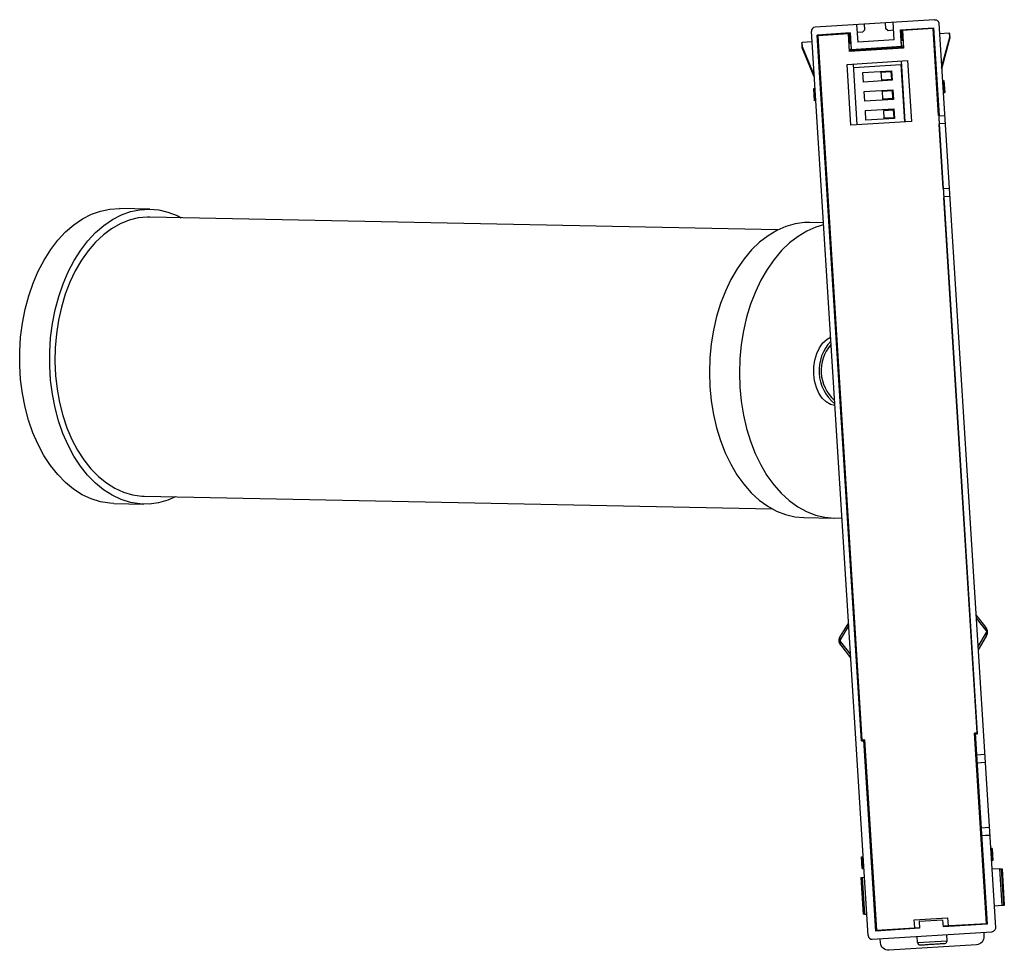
# Paper-space layout '_Derecha' of a CAD drawing. Header units: millimetres. Extents: x -144 to -20, y -165 to -48.
import ezdxf

# ---------------------------------------------------------------- set-up
doc = ezdxf.new("R2010")
doc.units = ezdxf.units.MM

psp = doc.layouts.new('_Derecha')

# ---------------------------------------------------------------- linework, layer by layer
at = {"color": 7, "linetype": 'Continuous', "lineweight": 25}
for p, q in [((-28.93, -48.48), (-43.9, -49.42)), ((-38.71, -49.09), (-38.57, -51.29)), ((-37.67, -49.73), (-37.71, -49.03)), ((-35.12, -48.87), (-35.07, -49.56)), ((-33.98, -51), (-34.12, -48.8)), ((-28.4, -48.95), (-21.3, -162.33)), ((-37.27, -163.32), (-44.37, -49.95)), ((-39.51, -50.14), (-43.64, -50.4)), ((-38.1, -138.93), (-43.64, -50.4)), ((-39.73, -50.26), (-43.58, -50.5)), ((-43.58, -50.5), (-38.05, -138.83)), ((-43.34, -50.38), (-43.33, -50.48)), ((-39.59, -52.45), (-39.73, -50.26)), ((-39.64, -50.15), (-39.57, -51.35)), ((-39.51, -50.14), (-39.38, -52.2)), ((-37.95, -50.05), (-38.65, -50.09)), ((-37.67, -49.73), (-37.95, -50.05)), ((-34.75, -49.85), (-35.07, -49.56)), ((-34.06, -49.8), (-34.75, -49.85)), ((-33.19, -49.75), (-29.06, -49.49)), ((-33.06, -51.81), (-33.19, -49.75)), ((-32.98, -50.94), (-33.06, -49.74)), ((-29.11, -49.59), (-32.94, -49.83)), ((-32.94, -49.83), (-32.81, -52.03)), ((-29.36, -49.51), (-29.36, -49.61)), ((-28.43, -60.48), (-29.11, -49.59)), ((-29.06, -49.49), (-28.37, -60.54)), ((-27.1, -50.17), (-28.32, -50.24)), ((-27.02, -50.68), (-27.05, -50.18)), ((-45.58, -51.42), (-45.56, -51.66)), ((-45.56, -51.66), (-45.55, -51.84)), ((-45.55, -51.34), (-45.52, -51.84)), ((-44.29, -51.24), (-45.51, -51.32)), ((-39.66, -51.36), (-39.57, -51.35)), ((-39.44, -51.46), (-39.65, -51.48)), ((-39.57, -51.35), (-39.44, -51.46)), ((-39.44, -51.46), (-39.39, -52.22)), ((-39.38, -52.2), (-33.06, -51.81)), ((-33.98, -51), (-38.57, -51.29)), ((-33.1, -51.07), (-32.98, -50.94)), ((-33.1, -51.07), (-32.87, -51.05)), ((-33.05, -51.82), (-33.1, -51.07)), ((-33.06, -51.81), (-33.05, -51.82)), ((-32.82, -51.81), (-33.05, -51.82)), ((-32.98, -50.94), (-32.88, -50.93)), ((-28.05, -54.46), (-27.02, -50.68)), ((-28.04, -54.64), (-27, -50.84)), ((-45.52, -51.84), (-44.02, -55.46)), ((-44.01, -55.63), (-45.51, -52)), ((-39.39, -52.22), (-39.61, -52.23)), ((-39.6, -52.35), (-32.92, -51.93)), ((-32.81, -52.03), (-39.59, -52.45)), ((-39.39, -52.22), (-39.38, -52.2)), ((-32.92, -51.93), (-32.82, -51.88)), ((-32.91, -52.03), (-32.92, -51.93)), ((-39.9, -54.08), (-32.31, -53.6)), ((-39.42, -61.7), (-39.9, -54.08)), ((-38.62, -61.65), (-39.1, -54.03)), ((-39.07, -54.46), (-33.16, -54.09)), ((-33.16, -54.09), (-32.71, -61.28)), ((-33.11, -53.65), (-32.64, -61.28)), ((-32.31, -53.6), (-31.84, -61.23)), ((-37.91, -55.09), (-34.32, -54.87)), ((-37.84, -56.29), (-37.91, -55.09)), ((-35.61, -55.05), (-34.41, -54.97)), ((-35.55, -56.05), (-35.61, -55.05)), ((-34.41, -54.97), (-34.35, -55.97)), ((-34.32, -54.87), (-34.24, -56.07)), ((-34.24, -56.07), (-37.84, -56.29)), ((-34.35, -55.97), (-35.55, -56.05)), ((-27.95, -56.12), (-27.75, -56.11)), ((-27.76, -57.61), (-27.85, -56.11)), ((-27.75, -56.11), (-27.66, -57.61)), ((-43.92, -57.12), (-44.12, -57.13)), ((-44.12, -57.13), (-44.02, -58.63)), ((-43.92, -58.62), (-44.02, -57.13)), ((-37.76, -57.49), (-34.17, -57.26)), ((-37.69, -58.69), (-37.76, -57.49)), ((-35.46, -57.44), (-34.26, -57.37)), ((-35.4, -58.44), (-35.46, -57.44)), ((-34.26, -57.37), (-34.2, -58.37)), ((-34.17, -57.26), (-34.09, -58.46)), ((-27.86, -57.62), (-27.66, -57.61)), ((-43.82, -58.62), (-44.02, -58.63)), ((-34.09, -58.46), (-37.69, -58.69)), ((-34.2, -58.37), (-35.4, -58.44)), ((-37.61, -59.88), (-34.02, -59.66)), ((-37.54, -61.08), (-37.61, -59.88)), ((-35.31, -59.84), (-34.11, -59.76)), ((-35.25, -60.84), (-35.31, -59.84)), ((-34.11, -59.76), (-34.05, -60.76)), ((-34.02, -59.66), (-33.94, -60.86)), ((-31.84, -61.23), (-39.42, -61.7)), ((-33.94, -60.86), (-37.54, -61.08)), ((-34.05, -60.76), (-35.25, -60.84)), ((-28.37, -60.54), (-27.68, -60.49)), ((-27.86, -69.63), (-28.36, -61.61)), ((-27.61, -61.49), (-28.31, -61.54)), ((-27.8, -69.69), (-28.31, -61.54)), ((-27.85, -68.94), (-27.9, -68.94)), ((-27.85, -68.96), (-27.9, -68.97)), ((-42.42, -69.85), (-42.37, -69.85)), ((-42.42, -69.88), (-42.36, -69.87)), ((-42.39, -70.25), (-42.34, -70.25)), ((-42.39, -70.27), (-42.34, -70.27)), ((-27.82, -69.34), (-27.88, -69.34)), ((-27.82, -69.36), (-27.88, -69.37)), ((-27.1, -69.65), (-27.8, -69.69)), ((-23.59, -137.92), (-27.79, -70.76)), ((-27.04, -70.64), (-27.74, -70.69)), ((-23.53, -138.02), (-27.74, -70.69)), ((-127.29, -72.23), (-131.05, -72.15)), ((-48.56, -74.83), (-127.31, -73.23)), ((-42.86, -73.95), (-44.58, -73.91)), ((-27.62, -73.45), (-27.57, -73.44)), ((-42.08, -74.35), (-42.14, -74.35)), ((-27.43, -76.44), (-27.38, -76.44)), ((-41.9, -77.35), (-41.95, -77.35)), ((-41.7, -81.4), (-41.64, -81.4)), ((-41.7, -81.43), (-41.64, -81.42)), ((-27.13, -80.49), (-27.18, -80.5)), ((-27.18, -80.52), (-27.12, -80.52)), ((-27.08, -81.2), (-27.14, -81.21)), ((-41.6, -82.11), (-41.65, -82.11)), ((-25.76, -103.16), (-25.71, -103.16)), ((-40.28, -104.07), (-40.22, -104.07)), ((-40.18, -104.75), (-40.24, -104.76)), ((-40.23, -104.78), (-40.18, -104.78)), ((-25.66, -103.85), (-25.72, -103.85)), ((-25.66, -103.87), (-25.72, -103.87)), ((-128.02, -108.22), (-49.27, -109.82)), ((-25.47, -107.88), (-25.41, -107.88)), ((-131.8, -109.14), (-128.04, -109.22)), ((-39.93, -108.78), (-39.98, -108.79)), ((-45.33, -110.9), (-41.58, -110.98)), ((-25.28, -110.87), (-25.23, -110.87)), ((-39.74, -111.78), (-39.8, -111.78)), ((-25.08, -114.01), (-25.03, -114)), ((-25.08, -114.03), (-25.03, -114.03)), ((-25, -114.4), (-25.06, -114.4)), ((-25.06, -114.43), (-25, -114.42)), ((-39.55, -114.91), (-39.6, -114.91)), ((-39.6, -114.94), (-39.54, -114.93)), ((-39.52, -115.31), (-39.58, -115.31)), ((-39.52, -115.33), (-39.57, -115.34)), ((-23.76, -123.1), (-22.54, -124.66)), ((-39.73, -124.1), (-40.75, -125.8)), ((-39.7, -124.5), (-40.75, -126.26)), ((-23.73, -123.51), (-22.47, -125.11)), ((-22.46, -125.34), (-23.51, -127.09)), ((-22.46, -125.79), (-23.48, -127.49)), ((-40.74, -126.48), (-39.48, -128.09)), ((-40.68, -126.93), (-39.45, -128.49)), ((-23.59, -137.92), (-23.93, -137.94)), ((-22.44, -161.8), (-23.93, -137.94)), ((-23.83, -137.94), (-22.33, -161.89)), ((-23.83, -138.04), (-23.53, -138.02)), ((-38.1, -138.93), (-37.8, -138.91)), ((-37.71, -138.8), (-38.05, -138.83)), ((-36.31, -162.76), (-37.81, -138.81)), ((-37.71, -138.8), (-36.21, -162.66)), ((-23.66, -140.67), (-22.66, -140.6)), ((-23.6, -141.66), (-22.6, -141.6)), ((-23.09, -149.82), (-22.09, -149.75)), ((-22.03, -150.75), (-23.03, -150.81)), ((-22.03, -150.77), (-23.03, -150.83)), ((-21.72, -152.42), (-21.92, -152.43)), ((-21.73, -153.92), (-21.82, -152.43)), ((-21.72, -152.42), (-21.63, -153.92)), ((-38.09, -153.44), (-37.89, -153.43)), ((-38, -154.94), (-38.09, -153.44)), ((-37.99, -153.44), (-37.9, -154.93)), ((-21.63, -153.92), (-21.83, -153.93)), ((-38, -154.94), (-37.8, -154.93)), ((-36.78, -155.46), (-36.65, -155.68)), ((-22.88, -154.82), (-22.78, -154.59)), ((-22.77, -154.96), (-22.87, -154.91)), ((-20.74, -154.95), (-21.76, -155.01)), ((-20.45, -159.56), (-20.74, -154.95)), ((-20.24, -159.54), (-20.53, -154.95)), ((-20.53, -154.95), (-20.47, -154.97)), ((-20.47, -154.97), (-20.19, -159.51)), ((-38.19, -156.03), (-37.9, -160.65)), ((-38, -156.03), (-37.73, -156.02)), ((-38, -156.03), (-37.71, -160.64)), ((-36.73, -155.94), (-36.63, -155.93)), ((-22.76, -155.99), (-22.7, -155.99)), ((-22.71, -156.79), (-22.76, -155.99)), ((-36.53, -157.65), (-36.63, -157.66)), ((-22.65, -156.79), (-22.71, -156.79)), ((-36.55, -158.86), (-36.45, -158.85)), ((-22.63, -157.99), (-22.58, -157.98)), ((-22.58, -158.78), (-22.63, -157.99)), ((-22.53, -158.78), (-22.58, -158.78)), ((-22.46, -159.81), (-22.56, -159.87)), ((-22.56, -159.96), (-22.43, -160.18)), ((-20.45, -159.56), (-21.47, -159.63)), ((-20.24, -159.54), (-20.19, -159.51)), ((-37.71, -160.64), (-37.44, -160.63)), ((-36.44, -160.57), (-36.34, -160.57)), ((-36.43, -161.05), (-36.33, -160.82)), ((-31.49, -161.36), (-27.29, -161.1)), ((-31.42, -162.36), (-31.49, -161.36)), ((-27.88, -161.38), (-30.87, -161.57)), ((-30.87, -161.57), (-30.82, -162.42)), ((-27.82, -162.23), (-27.88, -161.38)), ((-27.29, -161.1), (-27.23, -162.09)), ((-36.74, -163.79), (-21.77, -162.86)), ((-36.21, -162.64), (-36.32, -162.76)), ((-30.82, -162.42), (-36.31, -162.76)), ((-36.21, -162.66), (-30.82, -162.32)), ((-31.17, -162.44), (-31.17, -162.43)), ((-27.83, -162.13), (-22.44, -161.8)), ((-22.33, -161.89), (-27.82, -162.23)), ((-27.47, -162.21), (-27.47, -162.2)), ((-22.32, -161.89), (-22.44, -161.78)), ((-35.71, -164.23), (-35.75, -163.73)), ((-31.06, -164.22), (-31.1, -163.44)), ((-31.06, -164.22), (-27.36, -163.99)), ((-27.36, -163.99), (-27.41, -163.21)), ((-22.77, -162.92), (-22.74, -163.42)), ((-23.68, -164.48), (-34.65, -165.16))]:
    psp.add_line(p, q, dxfattribs=at)
at = {"color": 7, "linetype": 'Continuous', "lineweight": 25, "flags": 128}
for points in [[(-26.99, -50.68), (-27, -50.44), (-27.01, -50.28)], [(-141.28, -80.02), (-140.54, -78.61), (-139.72, -77.31), (-138.82, -76.13), (-137.85, -75.09), (-136.82, -74.2), (-135.73, -73.46), (-134.61, -72.88), (-133.46, -72.47), (-132.29, -72.22), (-131.11, -72.15), (-131.05, -72.15)], [(-137.52, -80.09), (-136.78, -78.68), (-135.96, -77.38), (-135.06, -76.21), (-134.09, -75.17), (-133.06, -74.28), (-131.97, -73.54), (-130.85, -72.96), (-129.7, -72.54), (-128.53, -72.3), (-127.35, -72.23), (-126.18, -72.33), (-125.02, -72.6), (-123.88, -73.04), (-123.36, -73.31)], [(-127.31, -73.23), (-127.59, -73.23), (-128.74, -73.33), (-129.88, -73.61), (-131, -74.06), (-132.08, -74.68), (-133.12, -75.45), (-134.1, -76.38), (-135.03, -77.45), (-135.87, -78.65), (-136.64, -79.97), (-137.32, -81.39), (-137.9, -82.91), (-138.38, -84.51), (-138.75, -86.17), (-139.01, -87.88), (-139.17, -89.61), (-139.2, -91.35), (-139.12, -93.09), (-138.93, -94.81), (-138.63, -96.48), (-138.21, -98.1), (-137.69, -99.64), (-137.08, -101.1), (-136.37, -102.45), (-135.57, -103.68), (-134.69, -104.79), (-133.74, -105.76), (-132.74, -106.57), (-131.68, -107.23), (-130.58, -107.73), (-129.46, -108.06), (-128.31, -108.21), (-128.02, -108.22)], [(-44.58, -73.91), (-45.24, -73.92), (-46.41, -74.08), (-47.57, -74.41), (-48.71, -74.91), (-49.81, -75.57), (-50.87, -76.39), (-51.87, -77.35), (-52.81, -78.46), (-53.67, -79.7), (-54.46, -81.06), (-55.15, -82.52), (-55.75, -84.07), (-56.25, -85.71), (-56.64, -87.4), (-56.92, -89.14), (-57.1, -90.92), (-57.16, -92.7), (-57.1, -94.49), (-56.93, -96.25), (-56.65, -97.98), (-56.26, -99.66), (-55.77, -101.26), (-55.17, -102.79), (-54.48, -104.22), (-53.7, -105.54), (-52.84, -106.73), (-51.9, -107.8), (-50.9, -108.72), (-49.85, -109.48), (-48.74, -110.09), (-47.61, -110.53), (-46.45, -110.8), (-45.33, -110.9)], [(-42.85, -74.2), (-43.81, -74.49), (-44.95, -74.99), (-46.05, -75.65), (-47.11, -76.46), (-48.11, -77.43), (-49.05, -78.54), (-49.91, -79.78), (-50.7, -81.13), (-51.39, -82.6), (-51.99, -84.15), (-52.49, -85.78), (-52.88, -87.48), (-53.17, -89.22), (-53.34, -90.99), (-53.4, -92.78), (-53.34, -94.56), (-53.17, -96.33), (-52.89, -98.06), (-52.5, -99.73), (-52.01, -101.34), (-51.41, -102.87), (-50.72, -104.3), (-49.94, -105.62), (-49.08, -106.81), (-48.14, -107.87), (-47.14, -108.79), (-46.09, -109.56), (-44.98, -110.17), (-43.85, -110.61), (-42.69, -110.88), (-41.51, -110.98), (-40.55, -110.94)], [(-131.8, -109.14), (-132.33, -109.12), (-133.5, -108.93), (-134.65, -108.57), (-135.77, -108.05), (-136.85, -107.36), (-137.88, -106.52), (-138.84, -105.52), (-139.74, -104.39), (-140.57, -103.13), (-141.3, -101.76), (-141.95, -100.28), (-142.49, -98.71), (-142.94, -97.07), (-143.27, -95.36), (-143.5, -93.61), (-143.61, -91.84), (-143.61, -90.05), (-143.49, -88.27), (-143.26, -86.51), (-142.92, -84.79), (-142.48, -83.12), (-141.93, -81.53), (-141.28, -80.02)], [(-124.07, -108.3), (-125.05, -108.72), (-126.21, -109.05), (-127.39, -109.21), (-128.57, -109.19), (-129.74, -109.01), (-130.89, -108.65), (-132.01, -108.12), (-133.09, -107.44), (-134.12, -106.59), (-135.09, -105.6), (-135.98, -104.47), (-136.81, -103.21), (-137.54, -101.84), (-138.19, -100.36), (-138.73, -98.79), (-139.18, -97.14), (-139.51, -95.44), (-139.74, -93.69), (-139.85, -91.91), (-139.85, -90.13), (-139.73, -88.35), (-139.5, -86.59), (-139.17, -84.87), (-138.72, -83.2), (-138.17, -81.6), (-137.52, -80.09)], [(-41.43, -96.85), (-41.98, -96.72), (-42.53, -96.41), (-43.02, -95.93), (-43.43, -95.32), (-43.75, -94.59), (-43.97, -93.78), (-44.08, -92.91), (-44.06, -92.02), (-43.93, -91.15), (-43.69, -90.34), (-43.35, -89.62), (-42.92, -89.01), (-42.41, -88.54), (-41.97, -88.28)]]:
    psp.add_lwpolyline(points, dxfattribs=at)
at = {"color": 7, "linetype": 'Continuous', "lineweight": 25}
for centre, radius, start, end in [((-43.87, -49.91), 0.5, 93.5795, 183.5795), ((-27, -50.51), 0.225, 269.9592, 272.8982), ((-26.99, -50.73), 0.00753, 264.9494, 294.6451), ((-45.56, -51.67), 0.225, 274.2595, 277.1969), ((-45.54, -51.89), 0.00755, 252.571, 282.1853), ((-45.25, -51.92), 0.281, 162.9404, 174.5669), ((-45.31, -51.92), 0.222, 174.2042, 202.0706), ((-38.04, -92.48), 5.37, 136.4944, 230.6647), ((-38.17, -92.49), 4.98, 138.7866, 228.3725), ((-40.31, -126.03), 0.493, 151.8731, 206.766), ((-22.94, -124.95), 0.493, 340.3931, 35.286), ((-22.9, -125.56), 0.493, 331.8731, 26.766), ((-40.27, -126.65), 0.493, 160.3931, 215.286), ((-36.77, -163.29), 0.5, 183.5795, 273.5795), ((-27.66, -164.01), 0.3, 273.5795, 3.5795), ((-30.76, -164.21), 0.3, 183.5795, 273.5795)]:
    psp.add_arc(centre, radius, start, end, dxfattribs=at)
for points, knots in [([(-28.93, -48.48), (-28.8, -48.47), (-28.66, -48.52), (-28.47, -48.69), (-28.41, -48.82), (-28.4, -48.95)], [0, 0, 0, 0, 0.5, 0.5, 1, 1, 1, 1]), ([(-27.01, -50.26), (-27.01, -50.25), (-27.02, -50.23), (-27.02, -50.21), (-27.03, -50.19), (-27.05, -50.18), (-27.05, -50.18)], [0, 0, 0, 0, 0.257429, 0.508218, 0.754866, 1, 1, 1, 1]), ([(-45.58, -51.42), (-45.58, -51.41), (-45.58, -51.39), (-45.57, -51.37), (-45.56, -51.35), (-45.55, -51.34), (-45.55, -51.34)], [0, 0, 0, 0, 0.268567, 0.523491, 0.7666, 1, 1, 1, 1]), ([(-27, -50.84), (-27, -50.82), (-26.99, -50.79), (-26.99, -50.75), (-26.99, -50.73)], [0, 0, 0, 0, 0.533751, 1, 1, 1, 1]), ([(-28.31, -61.54), (-28.31, -61.5), (-28.32, -61.44), (-28.32, -61.35), (-28.33, -61.26), (-28.34, -61.13), (-28.35, -60.98), (-28.36, -60.83), (-28.36, -60.7), (-28.37, -60.61), (-28.37, -60.55), (-28.37, -60.54), (-28.37, -60.54)], [0, 0, 0, 0, 0.0600993, 0.1198084, 0.179664, 0.2401991, 0.369538, 0.5001206, 0.62939, 0.7600424, 0.879663, 1, 1, 1, 1]), ([(-27.74, -70.69), (-27.74, -70.69), (-27.74, -70.69), (-27.74, -70.67), (-27.74, -70.65), (-27.74, -70.61), (-27.75, -70.53), (-27.76, -70.4), (-27.77, -70.24), (-27.78, -70.07), (-27.79, -69.88), (-27.8, -69.75), (-27.8, -69.69)], [0, 0, 0, 0, 0.060099, 0.119808, 0.179664, 0.240199, 0.369538, 0.500121, 0.62939, 0.760042, 0.879663, 1, 1, 1, 1]), ([(-40.89, -126.38), (-40.89, -126.35), (-40.89, -126.28), (-40.88, -126.18), (-40.86, -126.08), (-40.84, -125.99), (-40.8, -125.89), (-40.76, -125.83), (-40.75, -125.8)], [0, 0, 0, 0, 0.161222, 0.324381, 0.489665, 0.657249, 0.827306, 1, 1, 1, 1]), ([(-40.75, -125.8), (-40.78, -125.86), (-40.84, -125.97), (-40.86, -126.09), (-40.87, -126.14)], [0, 0, 0, 0, 0.602932, 1, 1, 1, 1]), ([(-22.54, -124.66), (-22.52, -124.69), (-22.48, -124.73), (-22.44, -124.81), (-22.4, -124.89), (-22.37, -124.97), (-22.35, -125.05), (-22.33, -125.13), (-22.32, -125.25), (-22.32, -125.42), (-22.37, -125.61), (-22.43, -125.73), (-22.46, -125.79)], [0, 0, 0, 0, 0.074074, 0.147195, 0.219415, 0.290787, 0.361366, 0.431209, 0.500374, 0.662511, 0.828819, 1, 1, 1, 1]), ([(-22.47, -125.11), (-22.45, -125.14), (-22.43, -125.18), (-22.43, -125.27), (-22.44, -125.31), (-22.46, -125.34)], [0, 0, 0, 0, 0.5, 0.5, 1, 1, 1, 1]), ([(-40.68, -126.93), (-40.7, -126.91), (-40.74, -126.85), (-40.79, -126.76), (-40.83, -126.67), (-40.86, -126.57), (-40.88, -126.48), (-40.88, -126.41), (-40.89, -126.38)], [0, 0, 0, 0, 0.172485, 0.342417, 0.50996, 0.675285, 0.83857, 1, 1, 1, 1]), ([(-40.75, -126.26), (-40.77, -126.29), (-40.78, -126.33), (-40.78, -126.38), (-40.78, -126.39), (-40.77, -126.41), (-40.77, -126.43), (-40.76, -126.45), (-40.75, -126.47), (-40.74, -126.48)], [0, 0, 0, 0, 0.5, 0.5, 0.625, 0.625, 0.75, 0.75, 1, 1, 1, 1]), ([(-20.74, -154.95), (-20.68, -154.95), (-20.62, -154.95), (-20.55, -154.95), (-20.53, -154.95), (-20.53, -154.95)], [0, 0, 0, 0, 0.5, 0.5, 1, 1, 1, 1]), ([(-38.19, -156.05), (-38.19, -156.05), (-38.17, -156.05), (-38.11, -156.04), (-38.06, -156.04), (-38, -156.03)], [0, 0, 0, 0, 0.5, 0.5, 1, 1, 1, 1]), ([(-20.24, -159.54), (-20.24, -159.54), (-20.26, -159.55), (-20.34, -159.55), (-20.39, -159.56), (-20.45, -159.56)], [0, 0, 0, 0, 0.5, 0.5, 1, 1, 1, 1]), ([(-37.71, -160.64), (-37.77, -160.64), (-37.82, -160.65), (-37.89, -160.65), (-37.9, -160.65), (-37.9, -160.65)], [0, 0, 0, 0, 0.5, 0.5, 1, 1, 1, 1]), ([(-21.3, -162.33), (-21.3, -162.46), (-21.34, -162.59), (-21.52, -162.79), (-21.64, -162.85), (-21.77, -162.86)], [0, 0, 0, 0, 0.5, 0.5, 1, 1, 1, 1]), ([(-22.74, -163.42), (-22.72, -163.68), (-22.81, -163.94), (-23.16, -164.34), (-23.41, -164.46), (-23.68, -164.48)], [0, 0, 0, 0, 0.5, 0.5, 1, 1, 1, 1]), ([(-34.65, -165.16), (-34.92, -165.18), (-35.18, -165.09), (-35.57, -164.74), (-35.7, -164.49), (-35.71, -164.23)], [0, 0, 0, 0, 0.5, 0.5, 1, 1, 1, 1]), ([(-30.74, -164.51), (-30.74, -164.51), (-30.72, -164.5), (-30.63, -164.5), (-30.55, -164.49), (-30.3, -164.48), (-30.13, -164.47), (-29.7, -164.44), (-29.45, -164.42), (-28.93, -164.39), (-28.68, -164.38), (-28.25, -164.35), (-28.08, -164.34), (-27.83, -164.32), (-27.75, -164.32), (-27.66, -164.31), (-27.64, -164.31), (-27.64, -164.31)], [0, 0, 0, 0, 0.125, 0.125, 0.25, 0.25, 0.375, 0.375, 0.5, 0.5, 0.625, 0.625, 0.75, 0.75, 0.875, 0.875, 1, 1, 1, 1])]:
    psp.add_open_spline(points, degree=3, knots=knots, dxfattribs=at)
for points in [[(-27.1, -50.17), (-27.08, -50.17), (-27.07, -50.17), (-27.05, -50.18)], [(-45.55, -51.34), (-45.53, -51.33), (-45.52, -51.32), (-45.51, -51.32)], [(-27, -50.74), (-27.01, -50.72), (-27.01, -50.7), (-27.02, -50.68)], [(-27.02, -50.68), (-27, -50.68), (-26.99, -50.68), (-26.99, -50.68)], [(-27, -50.84), (-26.99, -50.81), (-26.99, -50.77), (-27, -50.74)], [(-45.55, -51.84), (-45.55, -51.84), (-45.54, -51.84), (-45.52, -51.84)], [(-45.54, -51.9), (-45.55, -51.88), (-45.55, -51.86), (-45.55, -51.84)], [(-45.51, -52), (-45.53, -51.97), (-45.54, -51.93), (-45.54, -51.9)]]:
    psp.add_open_spline(points, degree=3, dxfattribs=at)

doc.saveas('drawing.dxf')
